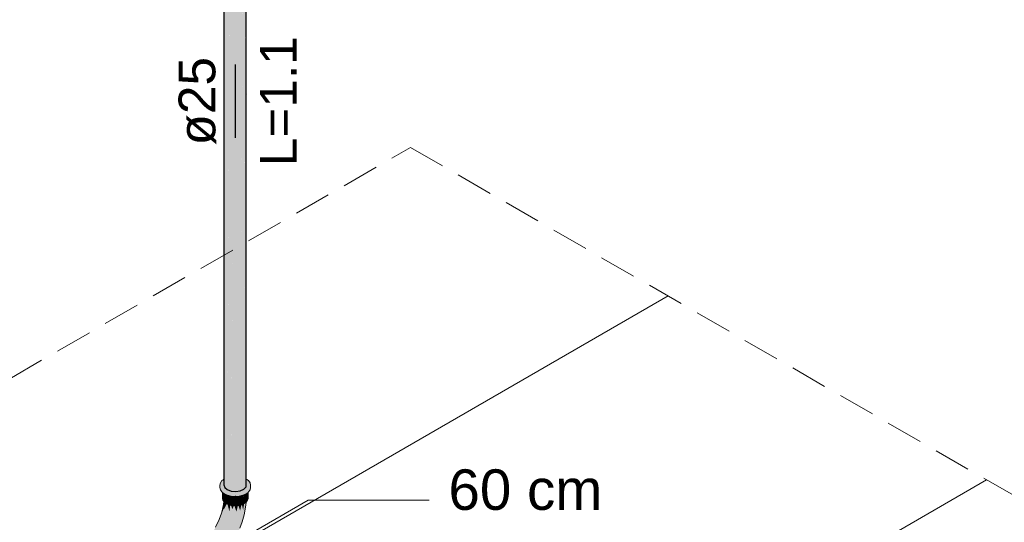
# Model space of a CAD drawing. Header units: millimetres. Extents: x 2 to 902, y -447 to 199.
# Tile 140 of 256: x 49.69 to 55.04, y 61.48 to 64.22. Entities that reach past the tile are written whole.
import ezdxf

# ---------------------------------------------------------------- set-up
doc = ezdxf.new("R2010")
doc.units = ezdxf.units.MM
doc.header["$MEASUREMENT"] = 0
doc.linetypes.add('JIS_02_2.0', pattern=[0.3, 0.2, -0.1])
doc.linetypes.add('NULL', pattern=[0])
for name, color, linetype, lineweight in [('AF-Condutos', 4, 'Continuous', 25), ('AF-Conexões', 9, 'Continuous', 18), ('AF-Sentido conduto', 9, 'Continuous', 30), ('AF-Textos conduto', 7, 'Continuous', 9), ('Cotas', 1, 'Continuous', 0), ('DI-Área do detalhe', 7, 'JIS_02_2.0', 9), ('IFC-Parede-Contorno', 42, 'Continuous', 5), ('IFC-Viga-Contorno', 66, 'Continuous', 5), ('Textos', 7, 'Continuous', 9)]:
    doc.layers.add(name, color=color, linetype=linetype, lineweight=lineweight)
doc.styles.add('Arial', font='arial.ttf')

msp = doc.modelspace()

# ---------------------------------------------------------------- hatches: boundary and pattern name
at = {"layer": 'AF-Condutos', "linetype": 'Continuous'}
for points in [[(50.7965, 61.7167), (50.7965, 61.6862), (50.8004, 61.6717), (50.8143, 61.6594), (50.8357, 61.6514), (50.8362, 61.7466), (50.8362, 61.7792), (50.8357, 61.7784), (50.8357, 61.7461), (50.8357, 61.7784), (50.8362, 61.7792), (50.8357, 65.9654), (50.8148, 61.7492), (50.8147, 61.7304), (50.8147, 61.7491), (50.8143, 61.7486), (50.8143, 61.7301), (50.8143, 61.7486), (50.8147, 61.7491), (50.8143, 65.9734), (50.8006, 61.7295), (50.8006, 61.7198), (50.8006, 61.7295), (50.8004, 61.7293), (50.8004, 61.7197), (50.8004, 61.7293), (50.8006, 61.7295), (50.8004, 65.9857), (50.7965, 61.7238)], [(50.7965, 61.6862), (50.8004, 65.9702), (50.7965, 65.9732)], [(50.8004, 65.9688), (50.8006, 61.7198), (50.8143, 65.9598), (50.8143, 65.9626), (50.8123, 65.9635), (50.812, 65.9636), (50.8053, 65.9666), (50.8004, 65.9702)], [(50.9054, 61.7233), (50.9054, 61.7268), (50.9052, 65.9761), (50.9052, 61.7269), (50.9052, 65.9761), (50.8858, 61.7415), (50.9052, 61.7234), (50.8858, 61.7415), (50.8858, 61.732), (50.8854, 61.6529), (50.9052, 61.6621), (50.9168, 61.6752), (50.9168, 61.7183)], [(50.9167, 65.9684), (50.9167, 65.9697), (50.9126, 65.9666), (50.9052, 65.9633), (50.9052, 65.961), (50.9054, 61.7233)], [(50.9054, 61.7233), (50.9165, 61.7184), (50.9168, 61.7183), (50.9168, 65.9892), (50.9054, 61.7268)], [(50.9181, 61.6899), (50.9181, 61.7172), (50.9181, 61.7177), (50.9181, 65.9301), (50.9181, 66.0039), (50.9181, 65.9301), (50.9168, 61.7183), (50.9168, 61.7182)], [(50.9168, 61.6752), (50.9181, 65.9301), (50.9181, 65.9707), (50.9168, 65.9697), (50.9168, 65.9341)], [(50.8143, 65.9612), (50.8147, 61.7304), (50.8356, 65.9532), (50.8356, 65.9562), (50.8314, 65.9572), (50.821, 65.9597), (50.8143, 65.9626)], [(50.8362, 61.7466), (50.8364, 61.7794), (50.8357, 65.9654), (50.8362, 61.7792)], [(50.8357, 61.6514), (50.8608, 61.6491), (50.8608, 65.9631)], [(50.8357, 65.952), (50.8364, 61.7794), (50.8608, 65.9501), (50.8608, 65.9536), (50.8608, 65.9539), (50.8589, 65.9538), (50.8542, 65.9541), (50.8457, 65.9548), (50.8552, 65.9535), (50.8457, 65.9548), (50.8393, 65.9553), (50.8488, 65.953), (50.8393, 65.9553), (50.8357, 65.9561), (50.8357, 65.9556)], [(50.8608, 61.6491), (50.8854, 61.6529), (50.8854, 65.9669)], [(50.8786, 65.9553), (50.8608, 65.9539), (50.8608, 65.951), (50.8608, 61.6491), (50.8854, 65.9558), (50.8854, 65.9569)], [(50.9051, 65.9616), (50.9051, 65.9633), (50.8969, 65.9597), (50.8854, 65.9569), (50.8854, 65.9546), (50.8854, 61.6529)], [(50.9168, 61.7183), (50.9168, 61.6752), (50.9181, 61.6899)]]:
    msp.add_hatch(color=151, dxfattribs=at).paths.add_polyline_path(points)
at = {"layer": 'AF-Conexões', "linetype": 'Continuous'}
for points in [[(50.9204, 61.7154), (50.9181, 61.7172), (50.9181, 61.7166), (50.9181, 61.7152), (50.9181, 61.7124), (50.9181, 61.7017), (50.9181, 61.6899), (50.9192, 61.7024), (50.9203, 61.7139), (50.9192, 61.7024), (50.9181, 61.6899), (50.9169, 61.6764), (50.9181, 61.6795), (50.9169, 61.6764), (50.9168, 61.6752), (50.9052, 61.6621), (50.916, 61.6672), (50.9052, 61.6621), (50.8874, 61.6538), (50.8995, 61.6557), (50.9152, 61.6581), (50.9181, 61.6634), (50.9152, 61.6581), (50.9181, 61.6586), (50.9272, 61.66), (50.8874, 61.6538), (50.8854, 61.6529), (50.8608, 61.6491), (50.8746, 61.6478), (50.8608, 61.6491), (50.8599, 61.6492), (50.8583, 61.6493), (50.8497, 61.6501), (50.8412, 61.6509), (50.8405, 61.6509), (50.816, 61.6428), (50.8238, 61.6433), (50.873, 61.6471), (50.8757, 61.6477), (50.92, 61.6582), (50.8757, 61.6477), (50.873, 61.6471), (50.8783, 61.6475), (50.9165, 61.6504), (50.9264, 61.6592), (50.9272, 61.6594), (50.9264, 61.6592), (50.9165, 61.6504), (50.816, 61.6428), (50.824, 61.6508), (50.8255, 61.6523), (50.816, 61.6428), (50.8386, 61.6503), (50.8405, 61.6509), (50.8397, 61.651), (50.8357, 61.6514), (50.8328, 61.6525), (50.8316, 61.6518), (50.8328, 61.6525), (50.8311, 61.6531), (50.8294, 61.6519), (50.829, 61.652), (50.8294, 61.6519), (50.8311, 61.6531), (50.8307, 61.6532), (50.8276, 61.6544), (50.8143, 61.6594), (50.8219, 61.6526), (50.8217, 61.6526), (50.814, 61.6534), (50.8135, 61.6534), (50.814, 61.6534), (50.8217, 61.6526), (50.8219, 61.6526), (50.8143, 61.6594), (50.8128, 61.66), (50.8143, 61.6594), (50.8127, 61.6609), (50.8119, 61.6603), (50.8039, 61.6543), (50.8119, 61.6603), (50.8127, 61.6609), (50.8062, 61.6666), (50.8004, 61.6717), (50.7965, 61.6862), (50.7965, 61.6752), (50.7965, 61.6862), (50.7965, 61.6918), (50.7965, 61.708), (50.7965, 61.7133), (50.7913, 61.705), (50.7965, 61.7133), (50.7965, 61.7163), (50.7965, 61.7167), (50.7899, 61.7104), (50.7965, 61.7167), (50.7896, 61.7115), (50.7855, 61.7084), (50.7772, 61.6968), (50.7952, 61.6764), (50.7965, 61.6742), (50.7952, 61.6764), (50.7772, 61.6968), (50.7807, 61.6893), (50.7965, 61.6671), (50.7965, 61.674), (50.8026, 61.6638), (50.7965, 61.674), (50.7965, 61.6671), (50.8016, 61.6642), (50.7965, 61.6671), (50.7807, 61.6893), (50.7904, 61.6684), (50.7965, 61.6553), (50.7965, 61.6661), (50.7965, 61.6662), (50.7965, 61.6661), (50.7965, 61.6553), (50.7987, 61.6504), (50.7966, 61.666), (50.7987, 61.6504), (50.8035, 61.6606), (50.8046, 61.663), (50.8007, 61.6546), (50.7987, 61.6504), (50.7881, 61.6734), (50.7772, 61.6968), (50.7743, 61.6844), (50.7881, 61.6653), (50.7743, 61.6844), (50.7743, 61.6708), (50.7772, 61.6719), (50.7855, 61.6604), (50.7881, 61.6584), (50.7881, 61.6475), (50.7881, 61.6584), (50.7855, 61.6604), (50.7772, 61.6719), (50.7743, 61.6708), (50.7772, 61.6583), (50.7855, 61.6468), (50.7881, 61.6448), (50.7987, 61.6368), (50.816, 61.6292), (50.8361, 61.6243), (50.8361, 61.6379), (50.8361, 61.6243), (50.8576, 61.6363), (50.8792, 61.6379), (50.8576, 61.6363), (50.8361, 61.6243), (50.8576, 61.6227), (50.8792, 61.6243), (50.8993, 61.6428), (50.8792, 61.6243), (50.8993, 61.6292), (50.9165, 61.6368), (50.9272, 61.6448), (50.9272, 61.6558), (50.9272, 61.6448), (50.9297, 61.6468), (50.9381, 61.6583), (50.9381, 61.6719), (50.9381, 61.6583), (50.9409, 61.6708), (50.9409, 61.6844), (50.9297, 61.6604), (50.9272, 61.6584), (50.9287, 61.6596), (50.9297, 61.6604), (50.9376, 61.6773), (50.9367, 61.6769), (50.9272, 61.6724), (50.9232, 61.6706), (50.9272, 61.6724), (50.9367, 61.6769), (50.9376, 61.6773), (50.9409, 61.6844), (50.9272, 61.6798), (50.9217, 61.6699), (50.9181, 61.6682), (50.9217, 61.6699), (50.9272, 61.6798), (50.9181, 61.6768), (50.9167, 61.6675), (50.9181, 61.6767), (50.9181, 61.6768), (50.9409, 61.6844), (50.9381, 61.6968), (50.9297, 61.7084)], [(50.7896, 61.6437), (50.7881, 61.6448), (50.7881, 61.612), (50.7904, 61.6016), (50.7951, 61.5951), (50.7974, 61.6174), (50.7974, 61.6378), (50.7957, 61.639), (50.7904, 61.643)], [(50.7974, 61.6374), (50.7974, 61.5919), (50.806, 61.6313), (50.8064, 61.6334), (50.8048, 61.6341), (50.7987, 61.6368), (50.7974, 61.6378)], [(50.8064, 61.6334), (50.7974, 61.5919), (50.8084, 61.5836), (50.8084, 61.6325)], [(50.8084, 61.631), (50.8084, 61.5836), (50.8204, 61.6272), (50.8206, 61.628), (50.8195, 61.6283), (50.816, 61.6292), (50.8084, 61.6325)], [(50.9044, 61.6314), (50.8924, 61.5772), (50.9068, 61.5836), (50.9155, 61.6363), (50.9068, 61.6325)], [(50.9263, 61.6441), (50.9248, 61.643), (50.9229, 61.6416), (50.9225, 61.6413), (50.92, 61.6394), (50.9179, 61.6378), (50.9179, 61.6035), (50.9179, 61.6374), (50.9179, 61.6378), (50.9165, 61.6368), (50.9155, 61.6363), (50.9154, 61.636), (50.9068, 61.5836), (50.9171, 61.5914), (50.9179, 61.5919), (50.9248, 61.6016), (50.9272, 61.612), (50.9272, 61.6448)], [(50.7274, 61.4144), (50.6949, 61.3709), (50.7061, 61.3837), (50.7334, 61.4193), (50.7575, 61.4526), (50.7367, 61.4239), (50.7334, 61.4193), (50.7343, 61.4188), (50.7418, 61.4142), (50.7334, 61.4193), (50.7148, 61.3806), (50.7061, 61.3837), (50.6828, 61.3529), (50.6707, 61.3328), (50.6953, 61.3543), (50.6707, 61.3328), (50.6532, 61.3072), (50.6547, 61.306), (50.6566, 61.3046), (50.6817, 61.3257), (50.6566, 61.3046), (50.6948, 61.3159), (50.712, 61.3546), (50.7399, 61.3885), (50.7645, 61.4262), (50.7399, 61.3885), (50.712, 61.3546), (50.6948, 61.3159), (50.6685, 61.2941), (50.6702, 61.2923), (50.7015, 61.2994), (50.7261, 61.3279), (50.74, 61.3655), (50.7261, 61.3279), (50.7015, 61.2994), (50.6811, 61.2782), (50.6825, 61.2762), (50.7219, 61.2868), (50.7461, 61.3196), (50.7571, 61.3568), (50.7785, 61.3932), (50.7571, 61.3568), (50.7461, 61.3196), (50.7219, 61.2868), (50.6913, 61.2594), (50.6925, 61.2569), (50.7197, 61.2617), (50.6975, 61.2411), (50.6993, 61.2428), (50.6967, 61.248), (50.6993, 61.2428), (50.7197, 61.2617), (50.6957, 61.2575), (50.6966, 61.2483), (50.6957, 61.2575), (50.6926, 61.2569), (50.6926, 61.2567), (50.6927, 61.2564), (50.6949, 61.2518), (50.6927, 61.2564), (50.6946, 61.2499), (50.6973, 61.241), (50.6976, 61.2399), (50.6978, 61.2382), (50.6981, 61.2383), (50.698, 61.2384), (50.6981, 61.2383), (50.7253, 61.2461), (50.7526, 61.285), (50.767, 61.3151), (50.7755, 61.3456), (50.767, 61.3151), (50.7526, 61.285), (50.7253, 61.2461), (50.7012, 61.2392), (50.6994, 61.2248), (50.7012, 61.2392), (50.6978, 61.2382), (50.6984, 61.2327), (50.6993, 61.2247), (50.6993, 61.2242), (50.6991, 61.2227), (50.6995, 61.2229), (50.6995, 61.223), (50.6995, 61.2229), (50.7348, 61.2412), (50.6991, 61.2227), (50.698, 61.2138), (50.6978, 61.2122), (50.7119, 61.2208), (50.7527, 61.2554), (50.7615, 61.2721), (50.7527, 61.2554), (50.7793, 61.2828), (50.7936, 61.3035), (50.7822, 61.3029), (50.7936, 61.3035), (50.7793, 61.2828), (50.8103, 61.3205), (50.8113, 61.3328), (50.797, 61.3388), (50.7914, 61.3784), (50.797, 61.3388), (50.8113, 61.3328), (50.8103, 61.3205), (50.8347, 61.3573), (50.8248, 61.3655), (50.8323, 61.3941), (50.8172, 61.3979), (50.8065, 61.4305), (50.7881, 61.4377), (50.7848, 61.4662), (50.7881, 61.4377), (50.8065, 61.4305), (50.8172, 61.3979), (50.8323, 61.3941), (50.8248, 61.3655), (50.8347, 61.3573), (50.868, 61.4158), (50.85, 61.3874), (50.868, 61.4158), (50.8834, 61.4502), (50.8665, 61.4222), (50.8491, 61.4019), (50.8665, 61.4222), (50.8834, 61.4502), (50.8883, 61.4699), (50.8751, 61.4539), (50.8555, 61.4508), (50.834, 61.4598), (50.8112, 61.4732), (50.834, 61.4598), (50.8555, 61.4508), (50.8751, 61.4539), (50.8883, 61.4699), (50.8834, 61.4502), (50.8962, 61.4852), (50.9069, 61.5233), (50.896, 61.5045), (50.8798, 61.501), (50.8567, 61.4948), (50.8798, 61.501), (50.896, 61.5045), (50.9069, 61.5233), (50.9161, 61.5744), (50.9171, 61.5914), (50.9164, 61.5908), (50.9152, 61.5899), (50.908, 61.5845), (50.9097, 61.5435), (50.908, 61.5841), (50.908, 61.5845), (50.9068, 61.5836), (50.9063, 61.5834), (50.9063, 61.5832), (50.9008, 61.5499), (50.894, 61.5776), (50.8939, 61.5779), (50.8924, 61.5772), (50.8913, 61.577), (50.8913, 61.5767), (50.8845, 61.5462), (50.875, 61.5731), (50.8722, 61.5729), (50.8642, 61.5388), (50.8414, 61.5216), (50.8241, 61.5055), (50.8002, 61.5074), (50.778, 61.4924), (50.8002, 61.5074), (50.8241, 61.5055), (50.8414, 61.5216), (50.8642, 61.5388), (50.8536, 61.5721), (50.8504, 61.5724), (50.8429, 61.5537), (50.8339, 61.5745), (50.831, 61.5753), (50.8259, 61.5404), (50.8159, 61.5803), (50.8136, 61.5813), (50.8101, 61.5481), (50.8136, 61.5813), (50.8118, 61.5821), (50.7986, 61.5562), (50.7898, 61.5514), (50.7831, 61.5323), (50.7705, 61.4965), (50.778, 61.5089), (50.7883, 61.5262), (50.7705, 61.4965), (50.751, 61.4546)], [(50.7841, 61.5367), (50.7898, 61.5514), (50.7959, 61.5809), (50.7962, 61.5936), (50.7951, 61.5951), (50.7935, 61.5796)], [(50.7898, 61.5514), (50.7907, 61.5518), (50.7986, 61.5562), (50.8013, 61.5889), (50.7995, 61.5903), (50.7959, 61.5809), (50.7915, 61.5593)], [(50.7974, 61.5919), (50.7974, 61.6174), (50.7951, 61.5951)], [(50.7962, 61.5936), (50.7962, 61.5928), (50.7959, 61.5809), (50.7992, 61.5894), (50.799, 61.5907), (50.7974, 61.5919)], [(50.8012, 61.5868), (50.7986, 61.5562), (50.8114, 61.5814), (50.8118, 61.5821), (50.8106, 61.5826), (50.8084, 61.5836), (50.8013, 61.5889)], [(50.7992, 61.5894), (50.7995, 61.5903), (50.799, 61.5907)], [(50.8206, 61.628), (50.8084, 61.5836), (50.8228, 61.5772), (50.8228, 61.6275)], [(50.8163, 61.5788), (50.8259, 61.5404), (50.8307, 61.5737), (50.831, 61.5753), (50.8279, 61.576), (50.8228, 61.5772), (50.8159, 61.5803)], [(50.8228, 61.6254), (50.8228, 61.5772), (50.8372, 61.6241), (50.8372, 61.6243), (50.8369, 61.6243), (50.8361, 61.6243), (50.8228, 61.6275)], [(50.8372, 61.6243), (50.8228, 61.5772), (50.8396, 61.5732), (50.8552, 61.6229), (50.8396, 61.6241)], [(50.8732, 61.6239), (50.8576, 61.6227), (50.8576, 61.6306), (50.8551, 61.6225), (50.8396, 61.5732), (50.8576, 61.5718), (50.8756, 61.5732), (50.8756, 61.6241)], [(50.89, 61.6269), (50.8756, 61.5732), (50.8924, 61.5772), (50.8924, 61.6275)], [(50.8895, 61.6251), (50.89, 61.6269), (50.8792, 61.6243), (50.8756, 61.6241), (50.8756, 61.6235), (50.8756, 61.5732)], [(50.9041, 61.6303), (50.9044, 61.6314), (50.8993, 61.6292), (50.8924, 61.6275), (50.8924, 61.6261), (50.8924, 61.5772)], [(50.9008, 61.5499), (50.9063, 61.5834), (50.8939, 61.5779)], [(50.8344, 61.5736), (50.8429, 61.5537), (50.8498, 61.5708), (50.8504, 61.5724), (50.8459, 61.5727), (50.8396, 61.5732), (50.8339, 61.5745)], [(50.8717, 61.5708), (50.8722, 61.5729), (50.8576, 61.5718), (50.8536, 61.5721), (50.8538, 61.5715), (50.8642, 61.5388)], [(50.8907, 61.5743), (50.8913, 61.577), (50.8756, 61.5732), (50.875, 61.5731), (50.875, 61.5731), (50.8845, 61.5462)]]:
    msp.add_hatch(color=161, dxfattribs=at).paths.add_polyline_path(points)
at = {"layer": 'AF-Sentido conduto', "linetype": 'Continuous'}
msp.add_hatch(color=7, dxfattribs=at).paths.add_polyline_path([(50.8576, 63.5724), (50.9223, 63.8139), (50.7929, 63.8139)])

# ---------------------------------------------------------------- linework, layer by layer
at = {"layer": 'AF-Condutos'}
for p, q in [((50.7965, 65.9732), (50.7965, 61.6862)), ((50.9181, 61.7177), (50.9181, 65.9301)), ((50.7965, 61.6862), (50.8004, 61.6717)), ((50.9168, 61.6752), (50.9181, 61.6899)), ((50.9181, 61.7172), (50.9181, 61.7177)), ((50.9181, 61.6899), (50.9181, 61.7172)), ((50.8004, 61.6717), (50.8143, 61.6594)), ((50.8143, 61.6594), (50.8357, 61.6514)), ((50.8357, 61.6514), (50.8608, 61.6491)), ((50.8608, 61.6491), (50.8854, 61.6529)), ((50.8854, 61.6529), (50.9052, 61.6621)), ((50.9052, 61.6621), (50.9168, 61.6752))]:
    msp.add_line(p, q, dxfattribs=at)
at = {"layer": 'AF-Conexões'}
for p, q in [((50.7772, 61.6968), (50.7743, 61.6844)), ((50.7855, 61.7084), (50.7772, 61.6968)), ((50.7896, 61.7115), (50.7855, 61.7084)), ((50.7965, 61.7167), (50.7896, 61.7115)), ((50.9204, 61.7154), (50.9181, 61.7172)), ((50.9297, 61.7084), (50.9204, 61.7154)), ((50.9381, 61.6968), (50.9297, 61.7084)), ((50.9409, 61.6844), (50.9381, 61.6968)), ((50.7743, 61.6844), (50.7743, 61.6708)), ((50.7743, 61.6708), (50.7772, 61.6583)), ((50.7772, 61.6583), (50.7855, 61.6468)), ((50.7855, 61.6468), (50.7881, 61.6448)), ((50.7881, 61.6448), (50.7881, 61.612)), ((50.7881, 61.6448), (50.7987, 61.6368)), ((50.7987, 61.6368), (50.816, 61.6292)), ((50.8993, 61.6292), (50.9165, 61.6368)), ((50.9165, 61.6368), (50.9272, 61.6448)), ((50.9272, 61.6448), (50.9297, 61.6468)), ((50.9272, 61.612), (50.9272, 61.6448)), ((50.9297, 61.6468), (50.9381, 61.6583)), ((50.9381, 61.6583), (50.9409, 61.6708)), ((50.9409, 61.6708), (50.9409, 61.6844)), ((50.7935, 61.5796), (50.7841, 61.5367)), ((50.7881, 61.612), (50.7904, 61.6016)), ((50.7904, 61.6016), (50.7951, 61.5951)), ((50.7951, 61.5951), (50.7935, 61.5796)), ((50.7951, 61.5951), (50.7974, 61.5919)), ((50.7974, 61.5919), (50.8084, 61.5836)), ((50.8084, 61.5836), (50.8228, 61.5772)), ((50.816, 61.6292), (50.8361, 61.6243)), ((50.8361, 61.6243), (50.8576, 61.6227)), ((50.8576, 61.6227), (50.8792, 61.6243)), ((50.8792, 61.6243), (50.8993, 61.6292)), ((50.8924, 61.5772), (50.9068, 61.5836)), ((50.9068, 61.5836), (50.9171, 61.5914)), ((50.9161, 61.5744), (50.9171, 61.5914)), ((50.9171, 61.5914), (50.9179, 61.5919)), ((50.9179, 61.5919), (50.9248, 61.6016)), ((50.9248, 61.6016), (50.9272, 61.612)), ((50.7831, 61.5323), (50.7705, 61.4965)), ((50.7898, 61.5514), (50.7831, 61.5323)), ((50.7841, 61.5367), (50.7898, 61.5514)), ((50.8228, 61.5772), (50.8396, 61.5732)), ((50.8396, 61.5732), (50.8576, 61.5718)), ((50.8576, 61.5718), (50.8756, 61.5732)), ((50.8756, 61.5732), (50.8924, 61.5772)), ((50.9069, 61.5233), (50.9161, 61.5744)), ((50.7705, 61.4965), (50.751, 61.4546)), ((50.8834, 61.4502), (50.8962, 61.4852)), ((50.8962, 61.4852), (50.9069, 61.5233))]:
    msp.add_line(p, q, dxfattribs=at)
at = {"layer": 'AF-Sentido conduto'}
msp.add_lwpolyline([(50.8576, 63.9724), (50.8576, 63.5724)], dxfattribs=at)
at = {"layer": 'Cotas'}
msp.add_lwpolyline([(50.8576, 61.3724), (51.2545, 61.6015), (51.912, 61.6015)], dxfattribs=at)
at = {"layer": 'DI-Área do detalhe'}
msp.add_lwpolyline([(41.5777, 57.6129), (51.8112, 63.5213), (59.3423, 59.1733), (49.1087, 53.2649), (41.5777, 57.6129)], dxfattribs=at)
at = {"layer": 'IFC-Parede-Contorno', "color": 7, "lineweight": 5}
for p, q in [((42.9779, 56.8045), (53.2115, 62.7129)), ((44.71, 55.8045), (54.9436, 61.7129))]:
    msp.add_line(p, q, dxfattribs=at)
at = {"layer": 'IFC-Viga-Contorno', "color": 7, "lineweight": 5}
msp.add_line((52.706, 60.4209), (54.9437, 61.7128), dxfattribs=at)

# ---------------------------------------------------------------- texts
at = {"layer": 'AF-Textos conduto', "linetype": 'NULL', "char_height": 0.2, "attachment_point": 8, "rotation": 90.0002, "line_spacing_factor": 0.6, "style": 'Arial'}
for s, insert, width in [('L=1.1', (51.1921, 63.7724), 1.413415), ('ø25', (50.7551, 63.7724), 0.962805)]:
    msp.add_mtext(s, dxfattribs=dict(at, insert=insert, width=width))
at = {"layer": 'Textos', "linetype": 'NULL', "insert": (52.0173, 61.5465), "char_height": 0.22, "width": 1.673811, "attachment_point": 7, "line_spacing_factor": 0.6, "style": 'Arial'}
msp.add_mtext('60 cm', dxfattribs=at)

doc.saveas('drawing.dxf')
